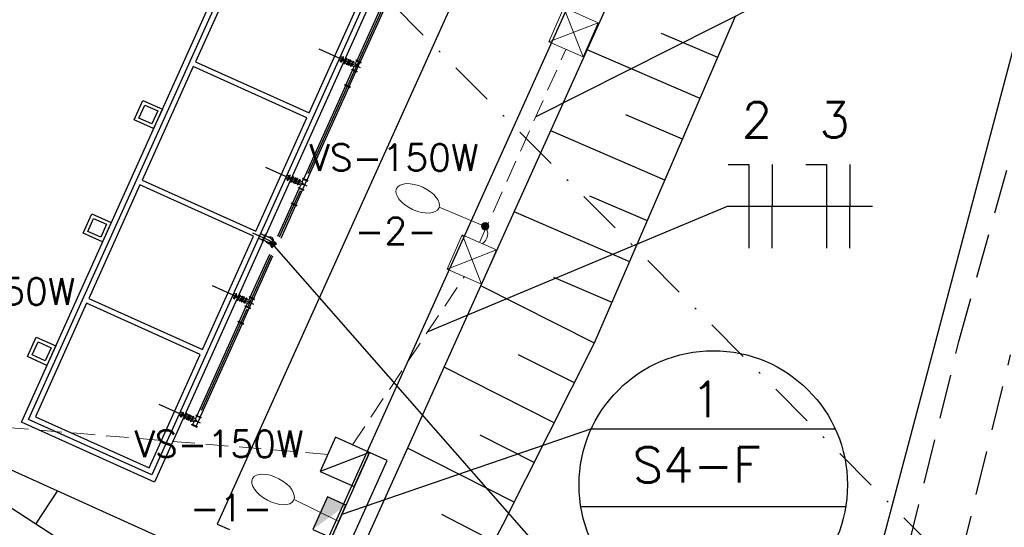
# Model space of a CAD drawing. Header units: millimetres. Extents: x 196436 to 199900, y 8705373 to 8708636.
# Tile 86 of 92: x 199520 to 199575, y 8707622 to 8707651. Entities that reach past the tile are written whole.
import ezdxf

# ---------------------------------------------------------------- set-up
doc = ezdxf.new("R2010")
doc.units = ezdxf.units.MM
doc.header["$LTSCALE"] = 5
for name, pattern in [('CONTINUO', [0]), ('DASHDOT', [1, 0.5, -0.25, 0, -0.25]), ('DASHED', [0.75, 0.5, -0.25]), ('HIDDEN', [0.375, 0.25, -0.125])]:
    doc.linetypes.add(name, pattern=pattern)
for name, color, linetype in [('BAR-EIXOS', 7, 'DASHDOT'), ('BAR-PECAS', 2, 'Continuous'), ('CERCA', 3, 'CERCA_LINE'), ('ELE_CIR', 2, 'Continuous'), ('ELE_DUTOS', 8, 'Continuous'), ('ELE_SUBESTAÇÃO', 8, 'Continuous'), ('ELE_TX_CIR', 2, 'Continuous'), ('ELE_TX_GERAL', 2, 'Continuous'), ('ESTRADA_BARRO', 9, 'DASHED'), ('ESTRUTURA', 5, 'Continuous'), ('FLANGE', 9, 'Continuous'), ('INTECPTOR', 6, 'Continuous'), ('LAGOA', 3, 'Continuous'), ('LINHA_TRANS', 4, 'DASHDOT'), ('MF', 2, 'Continuous'), ('REDE', 22, 'Continuous'), ('TER-BERMA', 4, 'Continuous'), ('TER-OFFSET', 3, 'Continuous'), ('TER-OFFSET-LINHA', 7, 'Continuous'), ('TUBULACAO', 2, 'Continuous')]:
    doc.layers.add(name, color=color, linetype=linetype)
doc.layers.add('ELE_CAIXAS', color=8, linetype='Continuous', lineweight=0)
doc.styles.add('ROMANS', font='romans.shx', dxfattribs={"width": 0.85})
doc.linetypes.add('CERCA_LINE', pattern='A,0.5,-0.2,["X",Standard,S=0.1,R=0,X=-0.1,Y=-0.05],-0.25', length=0.95)

# ---------------------------------------------------------------- blocks, each defined once
blk = doc.blocks.new('A$C662D22B9')
at = {"color": 7}
for points in [[(0, 0), (0, 120), (120, 120), (120, 0)], [(20, 20), (20, 100), (100, 100), (100, 20)]]:
    blk.add_lwpolyline(points, close=True, dxfattribs=at)

msp = doc.modelspace()

# ---------------------------------------------------------------- hatches: boundary and pattern name
at = {"layer": 'ELE_SUBESTAÇÃO', "linetype": 'Continuous', "lineweight": 0, "ltscale": 2}
msp.add_hatch(color=256, dxfattribs=at).paths.add_polyline_path([(199546.029, 8707639.154, 1), (199546.453, 8707639.154, 1)])
at = {"layer": 'ELE_SUBESTAÇÃO'}
msp.add_hatch(color=256, dxfattribs=at).paths.add_polyline_path([(199536.56, 8707622.113), (199538.419, 8707623.477), (199537.377, 8707623.943)])

# ---------------------------------------------------------------- linework, layer by layer
at = {"color": 7, "linetype": 'DASHDOT', "ltscale": 5}
msp.add_line((199533.17, 8707638.798, 1), (199534.127, 8707638.367, 1), dxfattribs=at)
at = {"color": 7}
for p, q in [((199533.499, 8707638.5, 1), (199533.732, 8707638.395, 1)), ((199533.612, 8707638.749, 1), (199533.844, 8707638.645, 1)), ((199533.87, 8707638.702, 1), (199533.706, 8707638.338, 1)), ((199533.706, 8707638.338, 1), (199533.726, 8707638.329, 1)), ((199533.89, 8707638.693, 1), (199533.726, 8707638.329, 1)), ((199533.726, 8707638.329, 1), (199533.89, 8707638.693, 1)), ((199533.726, 8707638.329, 1), (199533.746, 8707638.319, 1)), ((199533.746, 8707638.319, 1), (199533.91, 8707638.684, 1)), ((199534.071, 8707638.242, 1), (199533.772, 8707638.377, 1)), ((199533.89, 8707638.693, 1), (199533.87, 8707638.702, 1)), ((199534.184, 8707638.492, 1), (199533.884, 8707638.627, 1)), ((199533.91, 8707638.684, 1), (199533.89, 8707638.693, 1))]:
    msp.add_line(p, q, dxfattribs=at)
at = {"color": 7, "extrusion": (1.45595e-16, 4.11047e-16, -1)}
for major_axis, start_param, end_param in [((-0.2, 0.008), 1.139971, 5.913949), ((-0.137, 0.005), 1.956164, 5.097757)]:
    msp.add_ellipse((199534.127, 8707638.367, 1), major_axis=major_axis, ratio=1, start_param=start_param, end_param=end_param, dxfattribs=at)
at = {"layer": 'BAR-EIXOS', "color": 7, "ltscale": 2.5}
for p, q in [((199541.5, 8707653.702, 1), (199539.125, 8707648.432, 1)), ((199536.886, 8707649.134, 1), (199539.216, 8707648.084, 1)), ((199539.118, 8707648.416, 1), (199538.847, 8707647.814, 1)), ((199538.847, 8707647.814, 1), (199535.889, 8707641.249, 1)), ((199533.887, 8707642.479, 1), (199536.217, 8707641.429, 1)), ((199535.848, 8707641.158, 1), (199534.67, 8707638.544, 1)), ((199534.212, 8707637.535, 1), (199532.887, 8707634.595, 1)), ((199530.888, 8707635.823, 1), (199533.219, 8707634.773, 1)), ((199532.849, 8707634.503, 1), (199529.891, 8707627.938, 1)), ((199527.892, 8707629.166, 1), (199530.223, 8707628.116, 1))]:
    msp.add_line(p, q, dxfattribs=at)
at = {"layer": 'BAR-PECAS', "color": 7}
for p, q in [((199534.304, 8707638.374, 1), (199534.408, 8707638.254, 1)), ((199534.098, 8707638.193, 1), (199534.202, 8707638.074, 1)), ((199534.494, 8707638.216, 1), (199534.229, 8707637.983, 1)), ((199534.481, 8707638.217, 1), (199534.23, 8707637.996, 1))]:
    msp.add_line(p, q, dxfattribs=at)
at = {"layer": 'BAR-PECAS', "color": 7, "elevation": 1}
msp.add_lwpolyline([(199534.242, 8707637.968), (199534.507, 8707638.201), (199534.494, 8707638.216), (199534.481, 8707638.217, 0.181063), (199534.408, 8707638.254), (199534.202, 8707638.074, 0.181063), (199534.23, 8707637.996), (199534.229, 8707637.983)], format="xyb", close=True, dxfattribs=at)
at = {"layer": 'CERCA', "color": 7, "ltscale": 2}
msp.add_line((199556.52, 8707575.905), (199629.982, 8707853.205), dxfattribs=at)
at = {"layer": 'ELE_CAIXAS', "elevation": 1}
for points in [[(199549.824, 8707649.534), (199550.669, 8707651.456), (199552.594, 8707650.609), (199551.748, 8707648.687)], [(199544.112, 8707636.753), (199544.958, 8707638.675), (199546.882, 8707637.829), (199546.036, 8707635.906)]]:
    msp.add_lwpolyline(points, close=True, dxfattribs=at)
for points in [[(199551.748, 8707648.687), (199550.671, 8707651.446)], [(199549.824, 8707649.534), (199552.594, 8707650.609)], [(199546.036, 8707635.906), (199544.959, 8707638.666)], [(199544.112, 8707636.753), (199546.882, 8707637.829)]]:
    msp.add_lwpolyline(points, dxfattribs=at)
at = {"layer": 'ELE_CIR', "linetype": 'Continuous'}
for p, q in [((199562.376, 8707642.629, 1), (199562.356, 8707637.929, 1)), ((199566.74, 8707642.629, 1), (199566.721, 8707637.929, 1))]:
    msp.add_line(p, q, dxfattribs=at)
at = {"layer": 'ELE_CIR', "linetype": 'CONTINUO', "lineweight": -3}
msp.add_line((199559.871, 8707640.283, 1), (199568.024, 8707640.283, 1), dxfattribs=at)
at = {"layer": 'ELE_CIR', "linetype": 'CONTINUO', "lineweight": -3, "elevation": 1}
for points in [[(199566.79, 8707654.255), (199549.087, 8707645.32)], [(199543.029, 8707633.252), (199559.871, 8707640.283)]]:
    msp.add_lwpolyline(points, dxfattribs=at)
at = {"layer": 'ELE_CIR', "linetype": 'Continuous', "elevation": 1}
for points in [[(199559.911, 8707642.636), (199561.063, 8707642.636), (199561.065, 8707637.929)], [(199564.276, 8707642.636), (199565.428, 8707642.636), (199565.429, 8707637.929)]]:
    msp.add_lwpolyline(points, dxfattribs=at)
at = {"layer": 'ELE_DUTOS', "linetype": 'HIDDEN', "lineweight": 0, "elevation": 1}
for points in [[(199545.92, 8707638.252), (199550.786, 8707649.11)], [(199538.784, 8707626.865), (199545.074, 8707636.33)], [(199537.396, 8707626.335), (199516.044, 8707628.126)]]:
    msp.add_lwpolyline(points, dxfattribs=at)
at = {"layer": 'ELE_SUBESTAÇÃO'}
msp.add_line((199539.742, 8707626.436, 1), (199536.967, 8707625.377, 1), dxfattribs=at)
at = {"layer": 'ELE_SUBESTAÇÃO', "linetype": 'Continuous', "lineweight": 0, "ltscale": 2, "elevation": 1}
for points in [[(199546.241, 8707639.154), (199543.663, 8707640.229)], [(199538.01, 8707622.563), (199535.501, 8707623.79)]]:
    msp.add_lwpolyline(points, dxfattribs=at)
at = {"layer": 'ELE_SUBESTAÇÃO', "elevation": 1}
for points in [[(199537.825, 8707627.294), (199536.967, 8707625.377), (199538.884, 8707624.519), (199539.742, 8707626.436)], [(199540.726, 8707625.996), (199539.742, 8707626.436), (199537.153, 8707620.645), (199538.137, 8707620.205)], [(199537.602, 8707621.648), (199538.419, 8707623.477), (199537.377, 8707623.943), (199536.56, 8707622.113)]]:
    msp.add_lwpolyline(points, close=True, dxfattribs=at)
at = {"layer": 'ELE_SUBESTAÇÃO', "linetype": 'Continuous', "lineweight": 0, "ltscale": 2}
msp.add_circle((199546.241, 8707639.154, 1), 0.212, dxfattribs=at)
msp.add_arc((199545.721, 8707638.742, 1), 0.664, 302.5618, 38.3772, dxfattribs=at)
at = {"layer": 'ELE_SUBESTAÇÃO', "linetype": 'Continuous', "lineweight": 0, "ltscale": 2, "extrusion": (0, 0, -1)}
for centre, major_axis in [((199542.451, 8707640.731, 1), (-1.188, 0.545)), ((199534.322, 8707624.362, 1), (-1.153, 0.615))]:
    msp.add_ellipse(centre, major_axis=major_axis, ratio=0.524707, dxfattribs=at)
at = {"layer": 'ELE_TX_GERAL', "lineweight": -3, "elevation": 1}
for points in [[(199552.212, 8707627.78), (199538.183, 8707622.949)], [(199552.212, 8707627.78), (199565.916, 8707627.778)], [(199551.616, 8707623.407), (199566.512, 8707623.405)]]:
    msp.add_lwpolyline(points, dxfattribs=at)
at = {"layer": 'ELE_TX_GERAL', "lineweight": -3}
msp.add_circle((199559.064, 8707624.618, 1), 7.546, dxfattribs=at)
at = {"layer": 'ESTRADA_BARRO', "color": 7}
for p, q in [((199572.874, 8707632.687), (199582.667, 8707667.606)), ((199563.776, 8707595.586), (199572.874, 8707632.687)), ((199566.706, 8707594.938), (199575.776, 8707631.925))]:
    msp.add_line(p, q, dxfattribs=at)
at = {"layer": 'ESTRUTURA', "color": 7, "elevation": 1}
for points in [[(199540.012, 8707652.223), (199527.647, 8707624.78), (199520.171, 8707628.148), (199532.535, 8707655.591)], [(199539.615, 8707652.073), (199527.497, 8707625.177), (199520.568, 8707628.298), (199532.686, 8707655.195)], [(199536.343, 8707645.54), (199539.218, 8707651.922), (199532.836, 8707654.798), (199529.96, 8707648.416)], [(199526.962, 8707641.76), (199533.344, 8707638.885), (199536.219, 8707645.267), (199529.837, 8707648.142)], [(199530.345, 8707632.229), (199533.221, 8707638.611), (199526.838, 8707641.487), (199523.963, 8707635.104)], [(199527.346, 8707625.573), (199530.222, 8707631.955), (199523.84, 8707634.831), (199520.964, 8707628.449)]]:
    msp.add_lwpolyline(points, close=True, dxfattribs=at)
at = {"layer": 'FLANGE', "color": 7}
for p, q in [((199538.107, 8707648.408, 1), (199538.239, 8707648.7, 1)), ((199538.107, 8707648.408, 1), (199538.142, 8707648.393, 1)), ((199538.125, 8707648.401, 1), (199538.256, 8707648.692, 1)), ((199538.142, 8707648.393, 1), (199538.274, 8707648.684, 1)), ((199538.239, 8707648.7, 1), (199538.274, 8707648.684, 1)), ((199538.436, 8707648.611, 1), (199538.304, 8707648.32, 1)), ((199538.304, 8707648.32, 1), (199538.339, 8707648.304, 1)), ((199538.453, 8707648.604, 1), (199538.321, 8707648.312, 1)), ((199538.47, 8707648.596, 1), (199538.339, 8707648.304, 1)), ((199538.436, 8707648.611, 1), (199538.47, 8707648.596, 1)), ((199538.802, 8707648.447, 1), (199538.67, 8707648.155, 1)), ((199538.818, 8707648.439, 1), (199538.686, 8707648.148, 1)), ((199538.834, 8707648.432, 1), (199538.702, 8707648.14, 1)), ((199538.802, 8707648.447, 1), (199538.834, 8707648.432, 1)), ((199538.983, 8707648.515, 1), (199538.969, 8707648.483, 1)), ((199538.969, 8707648.483, 1), (199539.26, 8707648.351, 1)), ((199538.976, 8707648.499, 1), (199539.268, 8707648.367, 1)), ((199538.983, 8707648.515, 1), (199539.275, 8707648.383, 1)), ((199539.26, 8707648.351, 1), (199539.275, 8707648.383, 1)), ((199538.702, 8707648.14, 1), (199538.67, 8707648.155, 1)), ((199538.739, 8707647.972, 1), (199538.753, 8707648.004, 1)), ((199538.739, 8707647.972, 1), (199539.03, 8707647.841, 1)), ((199538.746, 8707647.988, 1), (199539.038, 8707647.857, 1)), ((199538.753, 8707648.004, 1), (199539.045, 8707647.873, 1)), ((199539.045, 8707647.873, 1), (199539.03, 8707647.841, 1)), ((199538.347, 8707647.096, 1), (199538.362, 8707647.128, 1)), ((199538.347, 8707647.096, 1), (199538.639, 8707646.964, 1)), ((199538.355, 8707647.112, 1), (199538.646, 8707646.98, 1)), ((199538.362, 8707647.128, 1), (199538.654, 8707646.996, 1)), ((199538.654, 8707646.996, 1), (199538.639, 8707646.964, 1)), ((199535.109, 8707641.753, 1), (199535.24, 8707642.045, 1)), ((199535.109, 8707641.753, 1), (199535.144, 8707641.737, 1)), ((199535.126, 8707641.745, 1), (199535.258, 8707642.037, 1)), ((199535.144, 8707641.737, 1), (199535.275, 8707642.029, 1)), ((199535.24, 8707642.045, 1), (199535.275, 8707642.029, 1)), ((199535.437, 8707641.956, 1), (199535.306, 8707641.664, 1)), ((199535.306, 8707641.664, 1), (199535.34, 8707641.649, 1)), ((199535.454, 8707641.948, 1), (199535.323, 8707641.656, 1)), ((199535.471, 8707641.94, 1), (199535.34, 8707641.649, 1)), ((199535.437, 8707641.956, 1), (199535.471, 8707641.94, 1)), ((199535.803, 8707641.791, 1), (199535.671, 8707641.499, 1)), ((199535.819, 8707641.784, 1), (199535.687, 8707641.492, 1)), ((199535.835, 8707641.777, 1), (199535.703, 8707641.485, 1)), ((199535.803, 8707641.791, 1), (199535.835, 8707641.777, 1)), ((199535.984, 8707641.859, 1), (199535.97, 8707641.827, 1)), ((199535.97, 8707641.827, 1), (199536.262, 8707641.696, 1)), ((199535.977, 8707641.843, 1), (199536.269, 8707641.712, 1)), ((199535.984, 8707641.859, 1), (199536.276, 8707641.728, 1)), ((199536.262, 8707641.696, 1), (199536.276, 8707641.728, 1)), ((199535.703, 8707641.485, 1), (199535.671, 8707641.499, 1)), ((199535.74, 8707641.317, 1), (199535.754, 8707641.349, 1)), ((199535.74, 8707641.317, 1), (199536.032, 8707641.185, 1)), ((199535.747, 8707641.333, 1), (199536.039, 8707641.201, 1)), ((199535.754, 8707641.349, 1), (199536.046, 8707641.217, 1)), ((199536.046, 8707641.217, 1), (199536.032, 8707641.185, 1)), ((199535.349, 8707640.44, 1), (199535.363, 8707640.472, 1)), ((199535.349, 8707640.44, 1), (199535.64, 8707640.308, 1)), ((199535.356, 8707640.456, 1), (199535.648, 8707640.324, 1)), ((199535.363, 8707640.472, 1), (199535.655, 8707640.341, 1)), ((199535.655, 8707640.341, 1), (199535.64, 8707640.308, 1)), ((199532.11, 8707635.097, 1), (199532.241, 8707635.389, 1)), ((199532.11, 8707635.097, 1), (199532.145, 8707635.081, 1)), ((199532.127, 8707635.089, 1), (199532.259, 8707635.381, 1)), ((199532.145, 8707635.081, 1), (199532.276, 8707635.373, 1)), ((199532.241, 8707635.389, 1), (199532.276, 8707635.373, 1)), ((199532.438, 8707635.3, 1), (199532.307, 8707635.008, 1)), ((199532.307, 8707635.008, 1), (199532.341, 8707634.993, 1)), ((199532.455, 8707635.292, 1), (199532.324, 8707635.001, 1)), ((199532.473, 8707635.285, 1), (199532.341, 8707634.993, 1)), ((199532.438, 8707635.3, 1), (199532.473, 8707635.285, 1)), ((199532.804, 8707635.135, 1), (199532.673, 8707634.844, 1)), ((199532.82, 8707635.128, 1), (199532.689, 8707634.836, 1)), ((199532.836, 8707635.121, 1), (199532.705, 8707634.829, 1)), ((199532.804, 8707635.135, 1), (199532.836, 8707635.121, 1)), ((199532.986, 8707635.204, 1), (199532.971, 8707635.171, 1)), ((199532.971, 8707635.171, 1), (199533.263, 8707635.04, 1)), ((199532.979, 8707635.188, 1), (199533.27, 8707635.056, 1)), ((199532.986, 8707635.204, 1), (199533.277, 8707635.072, 1)), ((199533.263, 8707635.04, 1), (199533.277, 8707635.072, 1)), ((199532.705, 8707634.829, 1), (199532.673, 8707634.844, 1)), ((199532.741, 8707634.661, 1), (199532.756, 8707634.693, 1)), ((199532.741, 8707634.661, 1), (199533.033, 8707634.529, 1)), ((199532.748, 8707634.677, 1), (199533.04, 8707634.545, 1)), ((199532.756, 8707634.693, 1), (199533.047, 8707634.562, 1)), ((199533.047, 8707634.562, 1), (199533.033, 8707634.529, 1)), ((199532.35, 8707633.784, 1), (199532.364, 8707633.816, 1)), ((199532.35, 8707633.784, 1), (199532.642, 8707633.653, 1)), ((199532.357, 8707633.8, 1), (199532.649, 8707633.669, 1)), ((199532.364, 8707633.816, 1), (199532.656, 8707633.685, 1)), ((199532.656, 8707633.685, 1), (199532.642, 8707633.653, 1)), ((199529.114, 8707628.44, 1), (199529.246, 8707628.732, 1)), ((199529.132, 8707628.432, 1), (199529.263, 8707628.724, 1)), ((199529.149, 8707628.424, 1), (199529.281, 8707628.716, 1)), ((199529.443, 8707628.643, 1), (199529.311, 8707628.351, 1)), ((199529.46, 8707628.635, 1), (199529.328, 8707628.344, 1)), ((199529.477, 8707628.628, 1), (199529.345, 8707628.336, 1)), ((199529.443, 8707628.643, 1), (199529.477, 8707628.628, 1)), ((199529.808, 8707628.478, 1), (199529.677, 8707628.187, 1)), ((199529.824, 8707628.471, 1), (199529.693, 8707628.179, 1)), ((199529.841, 8707628.464, 1), (199529.709, 8707628.172, 1)), ((199529.808, 8707628.478, 1), (199529.841, 8707628.464, 1)), ((199529.99, 8707628.547, 1), (199529.976, 8707628.514, 1)), ((199529.976, 8707628.514, 1), (199530.267, 8707628.383, 1)), ((199529.983, 8707628.53, 1), (199530.275, 8707628.399, 1)), ((199529.99, 8707628.547, 1), (199530.282, 8707628.415, 1)), ((199530.267, 8707628.383, 1), (199530.282, 8707628.415, 1)), ((199529.311, 8707628.351, 1), (199529.345, 8707628.336, 1)), ((199529.709, 8707628.172, 1), (199529.677, 8707628.187, 1)), ((199529.746, 8707628.004, 1), (199529.76, 8707628.036, 1)), ((199529.746, 8707628.004, 1), (199530.037, 8707627.872, 1)), ((199529.753, 8707628.02, 1), (199530.045, 8707627.888, 1)), ((199529.76, 8707628.036, 1), (199530.052, 8707627.905, 1)), ((199530.052, 8707627.905, 1), (199530.037, 8707627.872, 1))]:
    msp.add_line(p, q, dxfattribs=at)
at = {"layer": 'LAGOA', "color": 7}
msp.add_line((199537.657, 8707617.308, 1), (199566.412, 8707681.13, 1), dxfattribs=at)
at = {"layer": 'LINHA_TRANS', "color": 7}
msp.add_lwpolyline([(199281.954, 8707911.943), (199615.687, 8707576.643), (199615.687, 8707576.643)], dxfattribs=at)
at = {"layer": 'MF', "color": 7}
for p, q in [((199557.804, 8707681.498, 1), (199531.185, 8707622.418, 1)), ((199563.274, 8707679.034, 1), (199536.655, 8707619.953, 1)), ((199531.185, 8707622.418, 1), (199531.868, 8707622.11, 1))]:
    msp.add_line(p, q, dxfattribs=at)
at = {"layer": 'REDE', "color": 7}
msp.add_lwpolyline([(198633.3, 8707060.151), (198633.818, 8707059.633), (198692.175, 8707069.245), (198892.622, 8707092.876), (199000.571, 8707088.22), (199039.374, 8707097.894), (199088.059, 8707123.486), (199179.076, 8707187.139), (199350.335, 8707277.958), (199489.56, 8707356.837), (199526.737, 8707384.241), (199539.368, 8707464.745), (199543.124, 8707487.748), (199553.064, 8707543.49), (199562.79, 8707595.634), (199564.724, 8707603.473), (199534.127, 8707638.367)], dxfattribs=at)
at = {"layer": 'TER-BERMA', "color": 7}
for q in [(199566.412, 8707681.13, 1), (199510.305, 8707629.632, 1)]:
    msp.add_line((199537.657, 8707617.308, 1), q, dxfattribs=at)
at = {"layer": 'TER-OFFSET', "color": 7}
for points in [[(199556.362, 8707641.785), (199560.312, 8707650.974)], [(199552.395, 8707632.604), (199556.362, 8707641.785)], [(199547.254, 8707622.417), (199552.395, 8707632.604)], [(199545.114, 8707618.336), (199547.254, 8707622.417)]]:
    msp.add_lwpolyline(points, dxfattribs=at)
msp.add_lwpolyline([(199489.559, 8707638.979), (199496.977, 8707634.131), (199500.764, 8707632.8), (199510.234, 8707629.475), (199518.695, 8707623.909), (199535.956, 8707612.657, 0.442171), (199543.114, 8707614.523), (199545.114, 8707618.336)], format="xyb", dxfattribs=at)
at = {"layer": 'TER-OFFSET-LINHA', "color": 7, "flags": 128}
for points in [[(199559.313, 8707648.65), (199556.157, 8707650.007)], [(199558.325, 8707646.353), (199551.974, 8707649.084)], [(199557.338, 8707644.057), (199554.142, 8707645.43)], [(199556.351, 8707641.76), (199549.925, 8707644.536)], [(199555.359, 8707639.465), (199552.128, 8707640.861)], [(199554.368, 8707637.17), (199547.871, 8707639.977)], [(199553.376, 8707634.875), (199550.11, 8707636.286)], [(199552.383, 8707632.581), (199545.991, 8707635.806)], [(199551.257, 8707630.349), (199548.11, 8707631.937)], [(199550.13, 8707628.117), (199543.935, 8707631.243)], [(199549.004, 8707625.885), (199545.956, 8707627.423)], [(199547.878, 8707623.653), (199541.88, 8707626.68)], [(199520.99, 8707622.412), (199522.202, 8707624.271)], [(199546.736, 8707621.429), (199543.815, 8707622.961)]]:
    msp.add_lwpolyline(points, dxfattribs=at)
at = {"layer": 'TUBULACAO', "color": 7}
for p, q in [((199539.041, 8707648.489, 1), (199543.15, 8707657.609, 1)), ((199543.33, 8707657.528, 1), (199539.224, 8707648.406, 1)), ((199538.132, 8707648.463, 1), (199538.013, 8707648.517, 1)), ((199538.214, 8707648.645, 1), (199538.095, 8707648.699, 1)), ((199538.177, 8707648.452, 1), (199538.411, 8707648.557, 1)), ((199538.249, 8707648.63, 1), (199538.329, 8707648.374, 1)), ((199538.463, 8707648.314, 1), (199538.363, 8707648.359, 1)), ((199538.44, 8707648.318, 1), (199538.43, 8707648.296, 1)), ((199538.43, 8707648.296, 1), (199538.451, 8707648.286, 1)), ((199538.461, 8707648.308, 1), (199538.44, 8707648.318, 1)), ((199538.545, 8707648.496, 1), (199538.445, 8707648.541, 1)), ((199538.447, 8707648.278, 1), (199538.464, 8707648.317, 1)), ((199538.584, 8707648.54, 1), (199538.457, 8707648.256, 1)), ((199538.477, 8707648.301, 1), (199538.461, 8707648.308, 1)), ((199538.481, 8707648.309, 1), (199538.463, 8707648.27, 1)), ((199538.464, 8707648.317, 1), (199538.481, 8707648.309, 1)), ((199538.602, 8707648.531, 1), (199538.474, 8707648.248, 1)), ((199538.558, 8707648.264, 1), (199538.495, 8707648.293, 1)), ((199538.497, 8707648.299, 1), (199538.561, 8707648.27, 1)), ((199538.527, 8707648.511, 1), (199538.537, 8707648.533, 1)), ((199538.548, 8707648.502, 1), (199538.527, 8707648.511, 1)), ((199538.529, 8707648.284, 1), (199538.611, 8707648.466, 1)), ((199538.537, 8707648.533, 1), (199538.558, 8707648.524, 1)), ((199538.666, 8707648.503, 1), (199538.538, 8707648.219, 1)), ((199538.562, 8707648.532, 1), (199538.544, 8707648.493, 1)), ((199538.544, 8707648.493, 1), (199538.56, 8707648.486, 1)), ((199538.564, 8707648.495, 1), (199538.548, 8707648.502, 1)), ((199538.684, 8707648.495, 1), (199538.556, 8707648.211, 1)), ((199538.574, 8707648.517, 1), (199538.558, 8707648.524, 1)), ((199538.56, 8707648.486, 1), (199538.578, 8707648.525, 1)), ((199538.578, 8707648.525, 1), (199538.562, 8707648.532, 1)), ((199538.579, 8707648.481, 1), (199538.643, 8707648.452, 1)), ((199538.645, 8707648.458, 1), (199538.582, 8707648.487, 1)), ((199538.584, 8707648.54, 1), (199538.602, 8707648.531, 1)), ((199538.655, 8707648.48, 1), (199538.592, 8707648.509, 1)), ((199538.677, 8707648.48, 1), (199538.659, 8707648.441, 1)), ((199538.659, 8707648.441, 1), (199538.676, 8707648.434, 1)), ((199538.68, 8707648.443, 1), (199538.663, 8707648.45, 1)), ((199538.684, 8707648.495, 1), (199538.666, 8707648.503, 1)), ((199538.689, 8707648.465, 1), (199538.673, 8707648.472, 1)), ((199538.676, 8707648.434, 1), (199538.693, 8707648.473, 1)), ((199538.693, 8707648.473, 1), (199538.677, 8707648.48, 1)), ((199538.777, 8707648.392, 1), (199538.677, 8707648.437, 1)), ((199538.957, 8707648.311, 1), (199538.809, 8707648.377, 1)), ((199538.957, 8707648.311, 1), (199539.023, 8707648.458, 1)), ((199538.957, 8707648.311, 1), (199539.007, 8707648.179, 1)), ((199538.99, 8707647.897, 1), (199539.206, 8707648.376, 1)), ((199538.416, 8707647.103, 1), (199538.794, 8707647.947, 1)), ((199538.463, 8707648.27, 1), (199538.447, 8707648.278, 1)), ((199538.467, 8707648.279, 1), (199538.451, 8707648.286, 1)), ((199538.474, 8707648.248, 1), (199538.457, 8707648.256, 1)), ((199538.548, 8707648.242, 1), (199538.485, 8707648.271, 1)), ((199538.538, 8707648.219, 1), (199538.556, 8707648.211, 1)), ((199538.562, 8707648.226, 1), (199538.58, 8707648.265, 1)), ((199538.578, 8707648.218, 1), (199538.562, 8707648.226, 1)), ((199538.582, 8707648.227, 1), (199538.566, 8707648.234, 1)), ((199538.592, 8707648.249, 1), (199538.576, 8707648.256, 1)), ((199538.596, 8707648.257, 1), (199538.578, 8707648.218, 1)), ((199538.58, 8707648.265, 1), (199538.596, 8707648.257, 1)), ((199538.695, 8707648.21, 1), (199538.595, 8707648.255, 1)), ((199538.598, 8707647.021, 1), (199538.976, 8707647.865, 1)), ((199538.875, 8707648.128, 1), (199538.727, 8707648.195, 1)), ((199538.808, 8707647.98, 1), (199538.875, 8707648.128, 1)), ((199539.007, 8707648.179, 1), (199538.875, 8707648.128, 1)), ((199536.042, 8707641.833, 1), (199538.402, 8707647.071, 1)), ((199538.583, 8707646.989, 1), (199536.225, 8707641.751, 1)), ((199535.133, 8707641.807, 1), (199535.014, 8707641.861, 1)), ((199535.215, 8707641.99, 1), (199535.096, 8707642.044, 1)), ((199535.178, 8707641.796, 1), (199535.412, 8707641.901, 1)), ((199535.25, 8707641.974, 1), (199535.33, 8707641.719, 1)), ((199535.464, 8707641.658, 1), (199535.365, 8707641.703, 1)), ((199535.441, 8707641.662, 1), (199535.431, 8707641.64, 1)), ((199535.462, 8707641.653, 1), (199535.441, 8707641.662, 1)), ((199535.547, 8707641.841, 1), (199535.447, 8707641.886, 1)), ((199535.448, 8707641.622, 1), (199535.466, 8707641.661, 1)), ((199535.586, 8707641.884, 1), (199535.458, 8707641.6, 1)), ((199535.478, 8707641.645, 1), (199535.462, 8707641.653, 1)), ((199535.482, 8707641.654, 1), (199535.464, 8707641.615, 1)), ((199535.466, 8707641.661, 1), (199535.482, 8707641.654, 1)), ((199535.603, 8707641.876, 1), (199535.476, 8707641.592, 1)), ((199535.528, 8707641.856, 1), (199535.538, 8707641.878, 1)), ((199535.549, 8707641.846, 1), (199535.528, 8707641.856, 1)), ((199535.53, 8707641.629, 1), (199535.612, 8707641.811, 1)), ((199535.538, 8707641.878, 1), (199535.559, 8707641.868, 1)), ((199535.667, 8707641.847, 1), (199535.539, 8707641.564, 1)), ((199535.563, 8707641.877, 1), (199535.545, 8707641.838, 1)), ((199535.545, 8707641.838, 1), (199535.562, 8707641.83, 1)), ((199535.565, 8707641.839, 1), (199535.549, 8707641.846, 1)), ((199535.685, 8707641.839, 1), (199535.557, 8707641.556, 1)), ((199535.575, 8707641.861, 1), (199535.559, 8707641.868, 1)), ((199535.562, 8707641.83, 1), (199535.579, 8707641.87, 1)), ((199535.579, 8707641.87, 1), (199535.563, 8707641.877, 1)), ((199535.581, 8707641.825, 1), (199535.644, 8707641.797, 1)), ((199535.647, 8707641.802, 1), (199535.583, 8707641.831, 1)), ((199535.586, 8707641.884, 1), (199535.603, 8707641.876, 1)), ((199535.657, 8707641.824, 1), (199535.593, 8707641.853, 1)), ((199535.678, 8707641.825, 1), (199535.661, 8707641.786, 1)), ((199535.661, 8707641.786, 1), (199535.677, 8707641.778, 1)), ((199535.681, 8707641.787, 1), (199535.665, 8707641.794, 1)), ((199535.685, 8707641.839, 1), (199535.667, 8707641.847, 1)), ((199535.691, 8707641.809, 1), (199535.674, 8707641.816, 1)), ((199535.677, 8707641.778, 1), (199535.695, 8707641.818, 1)), ((199535.695, 8707641.818, 1), (199535.678, 8707641.825, 1)), ((199535.778, 8707641.736, 1), (199535.678, 8707641.781, 1)), ((199535.958, 8707641.655, 1), (199535.81, 8707641.722, 1)), ((199535.958, 8707641.655, 1), (199536.025, 8707641.802, 1)), ((199535.958, 8707641.655, 1), (199536.008, 8707641.523, 1)), ((199535.991, 8707641.242, 1), (199536.207, 8707641.72, 1)), ((199535.418, 8707640.447, 1), (199535.795, 8707641.292, 1)), ((199535.431, 8707641.64, 1), (199535.452, 8707641.631, 1)), ((199535.464, 8707641.615, 1), (199535.448, 8707641.622, 1)), ((199535.468, 8707641.623, 1), (199535.452, 8707641.631, 1)), ((199535.476, 8707641.592, 1), (199535.458, 8707641.6, 1)), ((199535.55, 8707641.587, 1), (199535.486, 8707641.615, 1)), ((199535.559, 8707641.609, 1), (199535.496, 8707641.637, 1)), ((199535.499, 8707641.643, 1), (199535.562, 8707641.614, 1)), ((199535.539, 8707641.564, 1), (199535.557, 8707641.556, 1)), ((199535.564, 8707641.57, 1), (199535.581, 8707641.609, 1)), ((199535.58, 8707641.563, 1), (199535.564, 8707641.57, 1)), ((199535.584, 8707641.571, 1), (199535.567, 8707641.579, 1)), ((199535.593, 8707641.593, 1), (199535.577, 8707641.601, 1)), ((199535.597, 8707641.602, 1), (199535.58, 8707641.563, 1)), ((199535.581, 8707641.609, 1), (199535.597, 8707641.602, 1)), ((199535.696, 8707641.554, 1), (199535.596, 8707641.599, 1)), ((199535.599, 8707640.366, 1), (199535.977, 8707641.21, 1)), ((199535.876, 8707641.473, 1), (199535.728, 8707641.539, 1)), ((199535.809, 8707641.324, 1), (199535.876, 8707641.473, 1)), ((199536.008, 8707641.523, 1), (199535.876, 8707641.473, 1)), ((199534.589, 8707638.608, 1), (199535.403, 8707640.415, 1)), ((199535.585, 8707640.334, 1), (199534.751, 8707638.481, 1)), ((199533.04, 8707635.179, 1), (199534.131, 8707637.599, 1)), ((199534.293, 8707637.472, 1), (199533.224, 8707635.096, 1)), ((199532.135, 8707635.152, 1), (199532.015, 8707635.206, 1)), ((199532.217, 8707635.334, 1), (199532.097, 8707635.388, 1)), ((199532.179, 8707635.14, 1), (199532.414, 8707635.245, 1)), ((199532.252, 8707635.318, 1), (199532.332, 8707635.063, 1)), ((199532.466, 8707635.003, 1), (199532.366, 8707635.048, 1)), ((199532.548, 8707635.185, 1), (199532.448, 8707635.23, 1)), ((199532.587, 8707635.228, 1), (199532.459, 8707634.945, 1)), ((199532.605, 8707635.22, 1), (199532.477, 8707634.937, 1)), ((199532.529, 8707635.2, 1), (199532.539, 8707635.222, 1)), ((199532.55, 8707635.191, 1), (199532.529, 8707635.2, 1)), ((199532.532, 8707634.973, 1), (199532.614, 8707635.155, 1)), ((199532.539, 8707635.222, 1), (199532.56, 8707635.213, 1)), ((199532.668, 8707635.192, 1), (199532.54, 8707634.908, 1)), ((199532.564, 8707635.221, 1), (199532.547, 8707635.182, 1)), ((199532.547, 8707635.182, 1), (199532.563, 8707635.175, 1)), ((199532.567, 8707635.183, 1), (199532.55, 8707635.191, 1)), ((199532.686, 8707635.184, 1), (199532.558, 8707634.9, 1)), ((199532.577, 8707635.205, 1), (199532.56, 8707635.213, 1)), ((199532.563, 8707635.175, 1), (199532.58, 8707635.214, 1)), ((199532.58, 8707635.214, 1), (199532.564, 8707635.221, 1)), ((199532.582, 8707635.169, 1), (199532.645, 8707635.141, 1)), ((199532.648, 8707635.147, 1), (199532.585, 8707635.175, 1)), ((199532.587, 8707635.228, 1), (199532.605, 8707635.22, 1)), ((199532.658, 8707635.169, 1), (199532.594, 8707635.197, 1)), ((199532.68, 8707635.169, 1), (199532.662, 8707635.13, 1)), ((199532.662, 8707635.13, 1), (199532.678, 8707635.123, 1)), ((199532.682, 8707635.131, 1), (199532.666, 8707635.139, 1)), ((199532.686, 8707635.184, 1), (199532.668, 8707635.192, 1)), ((199532.692, 8707635.153, 1), (199532.676, 8707635.161, 1)), ((199532.678, 8707635.123, 1), (199532.696, 8707635.162, 1)), ((199532.696, 8707635.162, 1), (199532.68, 8707635.169, 1)), ((199532.779, 8707635.081, 1), (199532.68, 8707635.126, 1)), ((199532.96, 8707634.999, 1), (199532.812, 8707635.066, 1)), ((199532.96, 8707634.999, 1), (199533.026, 8707635.147, 1)), ((199532.993, 8707634.586, 1), (199533.208, 8707635.065, 1)), ((199532.419, 8707633.792, 1), (199532.796, 8707634.636, 1)), ((199532.442, 8707635.006, 1), (199532.432, 8707634.984, 1)), ((199532.432, 8707634.984, 1), (199532.453, 8707634.975, 1)), ((199532.463, 8707634.997, 1), (199532.442, 8707635.006, 1)), ((199532.449, 8707634.966, 1), (199532.467, 8707635.005, 1)), ((199532.466, 8707634.959, 1), (199532.449, 8707634.966, 1)), ((199532.469, 8707634.968, 1), (199532.453, 8707634.975, 1)), ((199532.477, 8707634.937, 1), (199532.459, 8707634.945, 1)), ((199532.479, 8707634.99, 1), (199532.463, 8707634.997, 1)), ((199532.483, 8707634.998, 1), (199532.466, 8707634.959, 1)), ((199532.467, 8707635.005, 1), (199532.483, 8707634.998, 1)), ((199532.551, 8707634.931, 1), (199532.487, 8707634.96, 1)), ((199532.561, 8707634.953, 1), (199532.497, 8707634.982, 1)), ((199532.5, 8707634.987, 1), (199532.563, 8707634.959, 1)), ((199532.54, 8707634.908, 1), (199532.558, 8707634.9, 1)), ((199532.565, 8707634.914, 1), (199532.582, 8707634.953, 1)), ((199532.581, 8707634.907, 1), (199532.565, 8707634.914, 1)), ((199532.585, 8707634.916, 1), (199532.569, 8707634.923, 1)), ((199532.595, 8707634.938, 1), (199532.579, 8707634.945, 1)), ((199532.599, 8707634.946, 1), (199532.581, 8707634.907, 1)), ((199532.582, 8707634.953, 1), (199532.599, 8707634.946, 1)), ((199532.697, 8707634.898, 1), (199532.597, 8707634.943, 1)), ((199532.6, 8707633.71, 1), (199532.978, 8707634.554, 1)), ((199532.877, 8707634.817, 1), (199532.729, 8707634.884, 1)), ((199532.81, 8707634.668, 1), (199532.877, 8707634.817, 1)), ((199533.01, 8707634.867, 1), (199532.877, 8707634.817, 1)), ((199532.96, 8707634.999, 1), (199533.01, 8707634.867, 1)), ((199530.045, 8707628.522, 1), (199532.405, 8707633.76, 1)), ((199532.586, 8707633.678, 1), (199530.228, 8707628.439, 1)), ((199529.139, 8707628.495, 1), (199529.02, 8707628.549, 1)), ((199529.221, 8707628.677, 1), (199529.102, 8707628.731, 1)), ((199529.183, 8707628.483, 1), (199529.418, 8707628.588, 1)), ((199529.256, 8707628.661, 1), (199529.336, 8707628.406, 1)), ((199529.47, 8707628.346, 1), (199529.37, 8707628.391, 1)), ((199529.552, 8707628.528, 1), (199529.452, 8707628.573, 1)), ((199529.591, 8707628.571, 1), (199529.463, 8707628.288, 1)), ((199529.609, 8707628.563, 1), (199529.481, 8707628.28, 1)), ((199529.534, 8707628.543, 1), (199529.544, 8707628.565, 1)), ((199529.555, 8707628.534, 1), (199529.534, 8707628.543, 1)), ((199529.536, 8707628.316, 1), (199529.618, 8707628.498, 1)), ((199529.544, 8707628.565, 1), (199529.565, 8707628.556, 1)), ((199529.673, 8707628.535, 1), (199529.545, 8707628.251, 1)), ((199529.569, 8707628.564, 1), (199529.551, 8707628.525, 1)), ((199529.551, 8707628.525, 1), (199529.567, 8707628.518, 1)), ((199529.571, 8707628.526, 1), (199529.555, 8707628.534, 1)), ((199529.69, 8707628.527, 1), (199529.563, 8707628.243, 1)), ((199529.581, 8707628.548, 1), (199529.565, 8707628.556, 1)), ((199529.567, 8707628.518, 1), (199529.585, 8707628.557, 1)), ((199529.585, 8707628.557, 1), (199529.569, 8707628.564, 1)), ((199529.586, 8707628.512, 1), (199529.65, 8707628.484, 1)), ((199529.652, 8707628.49, 1), (199529.589, 8707628.518, 1)), ((199529.591, 8707628.571, 1), (199529.609, 8707628.563, 1)), ((199529.662, 8707628.512, 1), (199529.599, 8707628.54, 1)), ((199529.684, 8707628.512, 1), (199529.666, 8707628.473, 1)), ((199529.666, 8707628.473, 1), (199529.683, 8707628.466, 1)), ((199529.686, 8707628.474, 1), (199529.67, 8707628.482, 1)), ((199529.69, 8707628.527, 1), (199529.673, 8707628.535, 1)), ((199529.696, 8707628.496, 1), (199529.68, 8707628.504, 1)), ((199529.683, 8707628.466, 1), (199529.7, 8707628.505, 1)), ((199529.7, 8707628.505, 1), (199529.684, 8707628.512, 1)), ((199529.784, 8707628.424, 1), (199529.684, 8707628.469, 1)), ((199529.964, 8707628.342, 1), (199529.816, 8707628.409, 1)), ((199529.964, 8707628.342, 1), (199530.03, 8707628.49, 1)), ((199529.997, 8707627.929, 1), (199530.213, 8707628.408, 1)), ((199529.446, 8707628.349, 1), (199529.437, 8707628.327, 1)), ((199529.437, 8707628.327, 1), (199529.458, 8707628.318, 1)), ((199529.467, 8707628.34, 1), (199529.446, 8707628.349, 1)), ((199529.454, 8707628.309, 1), (199529.471, 8707628.348, 1)), ((199529.47, 8707628.302, 1), (199529.454, 8707628.309, 1)), ((199529.474, 8707628.311, 1), (199529.458, 8707628.318, 1)), ((199529.481, 8707628.28, 1), (199529.463, 8707628.288, 1)), ((199529.484, 8707628.333, 1), (199529.467, 8707628.34, 1)), ((199529.488, 8707628.341, 1), (199529.47, 8707628.302, 1)), ((199529.471, 8707628.348, 1), (199529.488, 8707628.341, 1)), ((199529.555, 8707628.274, 1), (199529.492, 8707628.303, 1)), ((199529.565, 8707628.296, 1), (199529.502, 8707628.325, 1)), ((199529.504, 8707628.33, 1), (199529.568, 8707628.302, 1)), ((199529.545, 8707628.251, 1), (199529.563, 8707628.243, 1)), ((199529.569, 8707628.257, 1), (199529.587, 8707628.296, 1)), ((199529.585, 8707628.25, 1), (199529.569, 8707628.257, 1)), ((199529.589, 8707628.259, 1), (199529.573, 8707628.266, 1)), ((199529.599, 8707628.281, 1), (199529.583, 8707628.288, 1)), ((199529.603, 8707628.289, 1), (199529.585, 8707628.25, 1)), ((199529.587, 8707628.296, 1), (199529.603, 8707628.289, 1)), ((199529.702, 8707628.241, 1), (199529.602, 8707628.286, 1)), ((199529.882, 8707628.16, 1), (199529.734, 8707628.227, 1)), ((199529.815, 8707628.011, 1), (199529.882, 8707628.16, 1)), ((199530.014, 8707628.21, 1), (199529.882, 8707628.16, 1)), ((199529.964, 8707628.342, 1), (199530.014, 8707628.21, 1))]:
    msp.add_line(p, q, dxfattribs=at)

# ---------------------------------------------------------------- block references
at = {"layer": 'INTECPTOR', "color": 7, "xscale": 0.009999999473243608, "yscale": 0.00999999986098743, "zscale": 0.01000000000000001, "rotation": 65.74589637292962}
for p in [(199527.606, 8707644.651, 1), (199524.735, 8707638.278, 1), (199521.609, 8707631.339, 1)]:
    msp.add_blockref('A$C662D22B9', p, dxfattribs=at)

# ---------------------------------------------------------------- texts
at = {"layer": 'ELE_TX_CIR', "lineweight": -3, "style": 'ROMANS'}
for s, p in [('2', (199560.661, 8707644.149, 1)), ('3', (199565.026, 8707644.149, 1))]:
    msp.add_text(s, height=2, rotation=360, dxfattribs=at).set_placement(p)
at = {"layer": 'ELE_TX_GERAL', "lineweight": -3, "style": 'ROMANS'}
for s, p in [('VS-150W', (199536.352, 8707642.277, 1)), ('-2-', (199538.898, 8707638.158)), ('VS-150W', (199513.685, 8707634.739, 2039.614)), ('VS-150W', (199526.516, 8707626.171, 2039.614)), ('-1-', (199529.649, 8707622.579))]:
    msp.add_text(s, height=1.5, dxfattribs=at).set_placement(p)
for s, p in [('1', (199557.82, 8707628.42, 1)), ('S4-F', (199554.528, 8707624.745, 1))]:
    msp.add_text(s, height=2, rotation=360, dxfattribs=at).set_placement(p)

doc.saveas('drawing.dxf')
